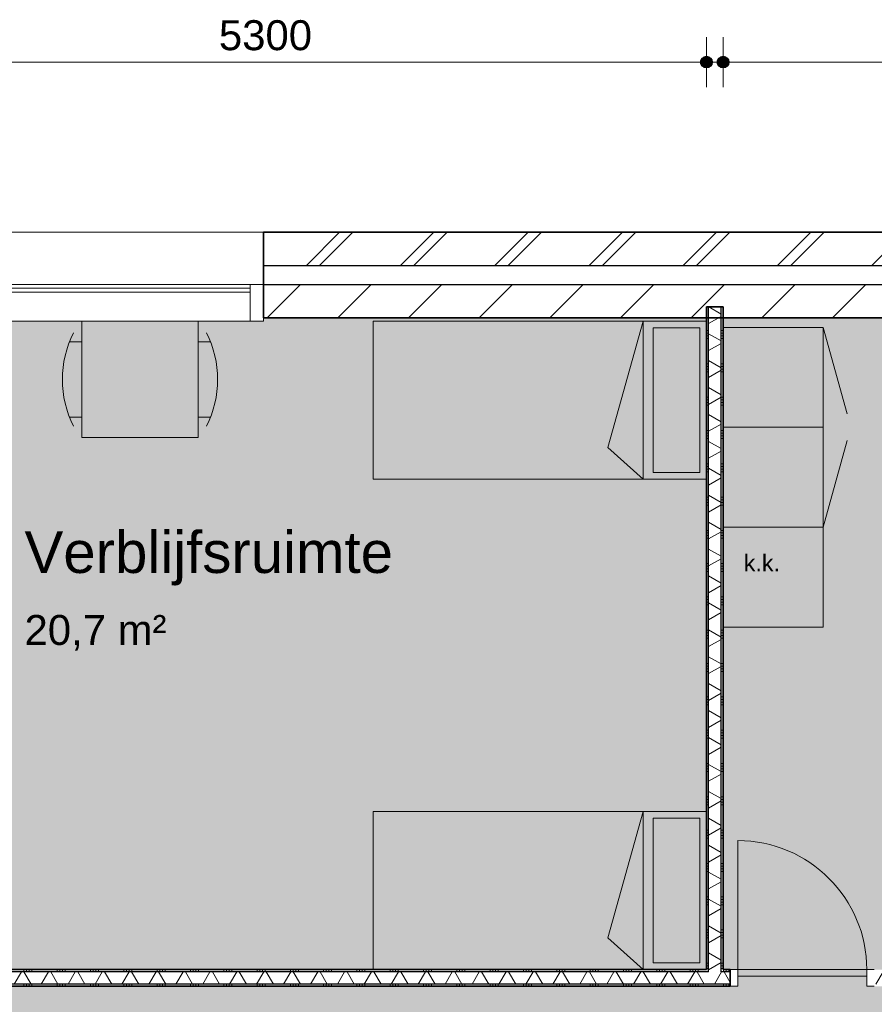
# Model space of a CAD drawing. Header units: millimetres. Extents: x 78984 to 111868, y -12028 to 35070.
# Tile 21 of 23: x 94585 to 99715, y 29157 to 35070. Entities that reach past the tile are written whole.
import ezdxf

# ---------------------------------------------------------------- set-up
doc = ezdxf.new("R2010")
doc.units = ezdxf.units.MM
doc.linetypes.add('Hidden', pattern=[4, 2, -2])
for name, color, linetype, lineweight in [('A-ANNO-DIMS', 211, 'Continuous', 9), ('A-ANNO-DIMS-100', 211, 'Continuous', 9), ('A-AREA-IDEN', 2, 'Continuous', 13), ('A-AREA-PATT', 32, 'Continuous', 9), ('A-DETL', 90, 'Continuous', 13), ('A-DOOR', 31, 'Continuous', 18), ('A-DOOR-FRAM', 31, 'Continuous', 13), ('A-GLAZ-CURT', 52, 'Continuous', 13), ('A-GLAZ-CWMG', 51, 'Continuous', 13), ('A-WALL', 113, 'Continuous', 18), ('A-WALL-PATT', 111, 'Continuous', 35), ('G-ANNO-TEXT', 231, 'Continuous', 9), ('I-WALL', 2, 'Continuous', 18)]:
    doc.layers.add(name, color=color, linetype=linetype, lineweight=lineweight)
doc.styles.add('Arial', font='arial.ttf', dxfattribs={"height": 180})
doc.styles.add('Arial_1', font='arial.ttf', dxfattribs={"height": 250})
doc.styles.add('Arial_2', font='arial.ttf', dxfattribs={"height": 100})
doc.dimstyles.new('1_8mm', dxfattribs={"dimscale": 304.8, "dimtxt": 183.646692, "dimasz": 0.918635, "dimexe": 0.492126, "dimexo": 0.0625, "dimgap": 0.059055, "dimtad": 1, "dimdec": 0, "dimrnd": 5, "dimzin": 0, "dimdsep": 46, "dimtxsty": 'Arial', "dimblk1": 'DOTSMALL', "dimblk2": 'DOTSMALL', "dimsah": 1, "dimcen": 0.09, "dimdle": 0.590551, "dimazin": 0, "dimtfac": 1, "dimtdec": 4, "dimtix": 1, "dimtmove": 0, "dimatfit": 3, "dimfxl": 0.492126, "dimfxlon": 1, "dimtvp": 1, "dimtolj": 1, "dimtzin": 0, "dimlwd": 13, "dimlwe": 13, "dimarcsym": 2})
pattern_1 = [(180, (98807.75, 31355.65), (6e-13, -200), []), (180, (98807.75, 31371.65), (6e-13, -200), []), (180, (98807.75, 31387.65), (6e-13, -200), []), (180, (98807.75, 31403.65), (6e-13, -200), [])]
pattern_2 = [(270, (96057.75, 29365.65), (200, 7e-13), []), (270, (96041.75, 29365.65), (200, 7e-13), []), (270, (96025.75, 29365.65), (200, 7e-13), []), (270, (96009.75, 29365.65), (200, 7e-13), [])]

# ---------------------------------------------------------------- blocks, each defined once
blk = doc.blocks.new('System Panel - glas_offset-35-7516120-plot_03')
at = {"layer": 'A-GLAZ-CURT'}
for p, q in [((820, 47.5), (-820, 47.5)), ((-820, 47.5), (-820, 22.5)), ((-820, 22.5), (820, 22.5)), ((820, 22.5), (820, 47.5))]:
    blk.add_line(p, q, dxfattribs=at)
blk = doc.blocks.new('Rectangular Mullion - 80x220-7516119-plot_03')
at = {"layer": 'A-GLAZ-CWMG'}
for p, q in [((90727.8, 33480.8), (92367.8, 33480.8)), ((90727.8, 33260.8), (92367.8, 33260.8))]:
    blk.add_line(p, q, dxfattribs=at)
blk = doc.blocks.new('Rectangular Mullion - 80x220-7501425-plot_03')
at = {"layer": 'A-GLAZ-CWMG'}
for p, q in [((0, 0), (-80, 0)), ((-80, 0), (-80, -220)), ((0, -220), (0, 0)), ((-80, -220), (0, -220))]:
    blk.add_line(p, q, dxfattribs=at)
blk = doc.blocks.new('200_32_ISR_deur_binnen - dagmaat 0800x2300-7616677-plot_03')
at = {"layer": 'A-DOOR', "lineweight": 13}
blk.add_hatch(color=256, dxfattribs=at).paths.add_polyline_path([(387.5, 10), (387.5, 50), (-387.5, 50), (-387.5, 10), (-380.8, 10)])
for p, q in [((-387.5, 50), (-387.5, 825)), ((-387.5, 50), (387.5, 50)), ((-387.5, 50), (-387.5, 10)), ((387.5, 50), (-387.5, 50)), ((-387.5, 10), (387.5, 10)), ((387.5, 10), (387.5, 50))]:
    blk.add_line(p, q, dxfattribs=at)
at = {"layer": 'A-DOOR', "linetype": 'Hidden', "lineweight": 13}
blk.add_line((-387.5, 10), (387.5, 10), dxfattribs=at)
at = {"layer": 'A-DOOR', "lineweight": 13}
blk.add_arc((-387.5, 50), 775, 360, 90, dxfattribs=at)
at = {"layer": 'A-DOOR-FRAM'}
for p, q in [((-387.5, 50), (-432.5, 50)), ((-387.5, -50), (-387.5, 50)), ((432.5, 50), (387.5, 50)), ((387.5, 50), (387.5, -50)), ((-432.5, -50), (-387.5, -50)), ((387.5, -50), (432.5, -50))]:
    blk.add_line(p, q, dxfattribs=at)
blk = doc.blocks.new('DIMBLOCK9-plot_03')
at = {"layer": 'A-ANNO-DIMS-100', "lineweight": 25}
h = blk.add_hatch(color=256, dxfattribs=at)
edge = h.paths.add_edge_path()
edge.add_arc((98807.8, 34815.5), 35, 0, 360)
h = blk.add_hatch(color=256, dxfattribs=at)
edge = h.paths.add_edge_path()
edge.add_arc((104107.8, 34815.5), 35, 0, 360)
at = {"layer": 'A-ANNO-DIMS-100', "lineweight": 13}
for p, q in [((98807.8, 34815.5), (98807.8, 34965.5)), ((104107.8, 34815.5), (104107.8, 34965.5)), ((98627.8, 34815.5), (104287.8, 34815.5)), ((98807.8, 34815.5), (98807.8, 34665.5)), ((104107.8, 34815.5), (104107.8, 34665.5))]:
    blk.add_line(p, q, dxfattribs=at)
at = {"layer": 'A-ANNO-DIMS-100', "lineweight": 25}
for centre in [(98807.8, 34815.5), (104107.8, 34815.5)]:
    blk.add_circle(centre, 35, dxfattribs=at)
at = {"layer": 'A-ANNO-DIMS-100', "color": 0, "lineweight": 13, "insert": (101180.9, 35067.2), "char_height": 180, "width": 664.518, "attachment_point": 1, "line_spacing_factor": 0.941778, "style": 'Arial'}
blk.add_mtext('5300', dxfattribs=at)
blk = doc.blocks.new('_DotSmall')
at = {"color": 0, "linetype": 'ByBlock', "const_width": 0.5}
blk.add_lwpolyline([(-0.0625, 0, 1), (0.0625, 0, 1)], format="xyb", close=True, dxfattribs=at)
blk = doc.blocks.new('DIMBLOCK10-plot_03')
at = {"layer": 'A-ANNO-DIMS-100', "lineweight": 25}
h = blk.add_hatch(color=256, dxfattribs=at)
edge = h.paths.add_edge_path()
edge.add_arc((93407.8, 34815.5), 35, 0, 360)
h = blk.add_hatch(color=256, dxfattribs=at)
edge = h.paths.add_edge_path()
edge.add_arc((98707.8, 34815.5), 35, 0, 360)
at = {"layer": 'A-ANNO-DIMS-100', "lineweight": 13}
for p, q in [((93407.8, 34815.5), (93407.8, 34965.5)), ((98707.8, 34815.5), (98707.8, 34965.5)), ((93227.8, 34815.5), (98887.8, 34815.5)), ((93407.8, 34815.5), (93407.8, 34665.5)), ((98707.8, 34815.5), (98707.8, 34665.5))]:
    blk.add_line(p, q, dxfattribs=at)
at = {"layer": 'A-ANNO-DIMS-100', "lineweight": 25}
for centre in [(93407.8, 34815.5), (98707.8, 34815.5)]:
    blk.add_circle(centre, 35, dxfattribs=at)
at = {"layer": 'A-ANNO-DIMS-100', "color": 0, "lineweight": 13, "insert": (95780.9, 35067.2), "char_height": 180, "width": 664.518, "attachment_point": 1, "line_spacing_factor": 0.941778, "style": 'Arial'}
blk.add_mtext('5300', dxfattribs=at)

msp = doc.modelspace()

# ---------------------------------------------------------------- hatches: boundary and pattern name
at = {"layer": 'A-AREA-PATT'}
h = msp.add_hatch(color=9, dxfattribs=at)
h.paths.add_polyline_path([(88647.7, 6451.8), (88647.7, 14015.7), (90447.7, 14015.7), (90447.7, 13965.7), (91347.7, 13965.7), (91347.7, 14015.7), (91647.7, 14015.7), (91647.7, 13965.7), (92547.7, 13965.7), (92547.7, 14015.7), (94347.7, 14015.7), (94347.7, 10065.7), (96777.8, 10065.7), (96777.8, 10665.7), (96827.8, 10665.7), (96827.8, 11565.7), (96777.8, 11565.7), (96777.8, 14015.7), (100677.8, 14015.7), (100677.8, 6470.8), (102297.8, 6470.8), (102297.8, 8785.6), (102347.8, 8785.6), (102347.8, 9685.6), (102297.8, 9685.6), (102297.8, 10185.6), (102347.8, 10185.6), (102347.8, 11085.6), (102297.8, 11085.6), (102297.8, 11465.8), (102047.6, 11465.8), (102047.6, 12065.8), (102297.8, 12065.8), (102297.8, 17015.8), (102347.8, 17015.8), (102347.8, 17915.8), (102297.8, 17915.8), (102297.8, 18315.8), (102347.8, 18315.8), (102347.8, 19215.8), (102297.8, 19215.8), (102297.8, 19565.2), (102047.6, 19565.2), (102047.6, 20165.2), (102297.8, 20165.2), (102297.8, 25165.7), (88747.4, 25166.5), (88747.4, 27665.6), (88547.4, 27665.6), (88547.8, 28265.8), (89147.8, 28265.8), (89147.8, 28065.8), (104107.8, 28065.8), (104107.8, 28145.8), (104157.8, 28145.8), (104157.8, 28920.8), (104107.8, 28920.8), (104107.8, 29265.7), (99670.3, 29265.7), (99670.3, 29315.7), (98895.3, 29315.7), (98895.3, 29265.7), (94282.8, 29265.7), (94282.8, 29315.7), (93507.8, 29315.7), (93507.8, 29265.7), (93207.8, 29265.7), (93207.8, 29315.7), (92432.8, 29315.7), (92432.8, 29265.7), (87907.8, 29265.7), (87907.8, 33260.8), (86197.8, 33260.8), (86197.8, 33135.8), (86147.8, 33135.8), (86147.8, 32235.8), (86197.8, 32235.8), (86197.8, 23705.7), (86147.8, 23705.7), (86147.8, 22805.7), (86197.8, 22805.7), (86197.8, 22405.7), (86147.8, 22405.7), (86147.8, 21505.7), (86197.8, 21505.7), (86197.8, 20165.8), (86447.8, 20165.8), (86447.8, 19565.8), (86197.8, 19565.8), (86197.8, 16350.7), (86147.8, 16350.7), (86147.8, 15450.7), (86197.8, 15450.7), (86197.8, 15260.7), (86147.8, 15260.7), (86147.8, 14360.7), (86197.8, 14360.7), (86197.8, 12065.8), (86447.8, 12065.8), (86447.8, 11465.8), (86197.8, 11465.8), (86197.8, 7473.5), (86147.8, 7473.5), (86147.8, 6573.5), (86197.8, 6573.5), (86197.8, 6470.8), (87827.8, 6470.8), (87827.8, 6451.8)])
h.paths.add_polyline_path([(88697.7, 8140.6), (88697.7, 8915.6), (88687.7, 8915.6), (88687.7, 8140.6)])
h.paths.add_polyline_path([(88687.7, 9910.7), (88697.7, 9910.7), (88697.7, 10685.7), (88687.7, 10685.7), (88687.7, 10068.8)])
h.paths.add_polyline_path([(96192.7, 9965.7), (96192.7, 10025.7), (94392.7, 10025.7), (94392.7, 9965.7), (96013.7, 9965.7)])
h.paths.add_polyline_path([(99177.8, 13965.7), (99177.8, 13975.7), (98277.8, 13975.7), (98277.8, 13965.7), (98902, 13965.7)])
h.paths.add_polyline_path([(95194.8, 15515.8), (89034.8, 15515.8), (89034.8, 20465.8), (89084.8, 20465.8), (89084.8, 22265.8), (89034.8, 22265.8), (89034.8, 23335.8), (95486.3, 23335.8), (95486.3, 23285.8), (96386.3, 23285.8), (96386.3, 23335.8), (99183.3, 23335.8), (99183.3, 23285.8), (100083.3, 23285.8), (100083.3, 23335.8), (100334.8, 23335.8), (100334.6, 15515.8), (100100.3, 15515.8), (100100.3, 15565.8), (99200.3, 15565.8), (99200.3, 15515.8), (96369.2, 15515.8), (96369.2, 15565.8), (95469.2, 15565.8), (95469.2, 15515.8), (95284.8, 15515.8)])
h.paths.add_polyline_path([(100580.3, 25205.7), (101480.3, 25205.7), (101480.3, 25265.7), (100580.3, 25265.7)])
h.paths.add_polyline_path([(99010.4, 25205.7), (99785.4, 25205.7), (99785.4, 25265.7), (99010.4, 25265.7)])
h.paths.add_polyline_path([(95935.2, 25205.7), (95935.2, 25265.7), (95160.2, 25265.7), (95160.2, 25205.7), (95284.8, 25205.7)])
h.paths.add_polyline_path([(93747.2, 28015.8), (93747.2, 28025.8), (92847.2, 28025.8), (92847.2, 28015.8), (93357.8, 28015.8)])
h.paths.add_polyline_path([(90097.3, 28015.8), (90097.3, 28025.8), (89197.3, 28025.8), (89197.3, 28015.8)])
h = msp.add_hatch(color=9, dxfattribs=at)
h.paths.add_polyline_path([(94282.8, 29315.7), (94282.8, 29325.7), (93507.8, 29325.7), (93507.8, 29315.7), (93897.2, 29315.7)])
h.paths.add_polyline_path([(98707.8, 29365.7), (98707.8, 33279.8), (96047.8, 33279.8), (96047.8, 33260.8), (94247.8, 33260.8), (94247.8, 33279.8), (93407.8, 33279.8), (93407.8, 29365.7), (98550.1, 29365.7)])
h = msp.add_hatch(color=9, dxfattribs=at)
h.paths.add_polyline_path([(99670.3, 29315.7), (99670.3, 29325.7), (98895.3, 29325.7), (98895.3, 29315.7), (98902, 29315.7)])
h.paths.add_polyline_path([(104107.8, 29365.7), (104107.8, 33260.8), (100547.8, 33260.8), (100547.8, 33279.8), (98807.8, 33279.8), (98807.8, 29365.7), (103234.4, 29365.7)])
at = {"layer": 'A-WALL-PATT', "lineweight": 9}
h = msp.add_hatch(dxfattribs=at)
h.set_pattern_fill('FP_1', color=256, style=0, pattern_type=2)
h.set_pattern_definition([(45, (0, 0), (-282.8427, 282.8427), []), (45, (0, 80), (-282.8427, 282.8427), [])])
h.paths.add_polyline_path([(107976.8, 33594.8), (108176.8, 33594.8), (108176.8, 33794.8), (105947.8, 33794.8), (105947.8, 33594.8)])
h.paths.add_polyline_path([(100547.8, 33594.8), (100547.8, 33794.8), (96047.8, 33794.8), (96047.8, 33594.8)])
h.paths.add_polyline_path([(94247.8, 33594.8), (94247.8, 33794.8), (92447.8, 33794.8), (92447.8, 33594.8)])
h.paths.add_polyline_path([(90647.8, 33594.8), (90647.8, 33794.8), (87907.8, 33794.8), (87907.8, 33594.8)])
h.paths.add_polyline_path([(82547.8, 33594.8), (82547.8, 33794.8), (80318.8, 33794.8), (80318.8, 33594.8), (80518.8, 33594.8)])
h = msp.add_hatch(dxfattribs=at)
h.set_pattern_fill('FP_2', color=256, angle=45, style=0, pattern_type=2)
h.set_pattern_definition([(45, (0, 0), (-212.132, 212.132), [])])
h.paths.add_polyline_path([(107661.8, 33279.8), (107861.8, 33279.8), (107861.8, 33479.8), (105947.8, 33479.8), (105947.8, 33279.8), (107566.7, 33279.8)])
h.paths.add_polyline_path([(100547.8, 33279.8), (100547.8, 33479.8), (96047.8, 33479.8), (96047.8, 33279.8)])
h.paths.add_polyline_path([(94247.8, 33279.8), (94247.8, 33479.8), (92447.8, 33479.8), (92447.8, 33279.8)])
h.paths.add_polyline_path([(90647.8, 33279.8), (90647.8, 33479.8), (87907.8, 33479.8), (87907.8, 33279.8), (90237.2, 33279.8)])
h.paths.add_polyline_path([(82547.8, 33279.8), (82547.8, 33479.8), (80633.8, 33479.8), (80633.8, 33279.8), (81572.5, 33279.8)])
h = msp.add_hatch(dxfattribs=at)
h.set_pattern_fill('FP_20', color=256, angle=90, style=0, pattern_type=2)
h.set_pattern_definition(pattern_1)
h.paths.add_polyline_path([(98720.3, 29365.7), (98720.3, 33345.7), (98707.8, 33345.7), (98707.8, 29365.7)])
h = msp.add_hatch(dxfattribs=at)
h.set_pattern_fill('FP_21', color=256, angle=60, style=0, pattern_type=2)
h.set_pattern_definition([(150, (98807.75, 31355.65), (-70, -121.244), []), (210, (98807.75, 31355.65), (70, -121.244), [])])
h.paths.add_polyline_path([(98795.3, 29353.2), (98795.3, 33345.7), (98720.3, 33345.7), (98720.3, 29353.2)])
h = msp.add_hatch(dxfattribs=at)
h.set_pattern_fill('FP_20', color=256, angle=90, style=0, pattern_type=2)
h.set_pattern_definition(pattern_1)
h.paths.add_polyline_path([(98807.8, 29365.7), (98807.8, 33345.7), (98795.3, 33345.7), (98795.3, 29365.7)])
h = msp.add_hatch(dxfattribs=at)
h.set_pattern_fill('FP_47', color=256, angle=-300, style=0, pattern_type=2)
h.set_pattern_definition([(240, (96057.75, 29365.65), (121.2436, -70), []), (300, (96057.75, 29365.65), (121.2436, 70), [])])
h.paths.add_polyline_path([(104120.3, 29278.2), (104120.3, 29353.2), (99715.3, 29353.2), (99715.3, 29278.2), (104107.8, 29278.2)])
h.paths.add_polyline_path([(98850.3, 29278.2), (98850.3, 29353.2), (94327.8, 29353.2), (94327.8, 29278.2), (97457.8, 29278.2)])
h.paths.add_polyline_path([(93252.8, 29278.2), (93462.8, 29278.2), (93462.8, 29353.2), (93252.8, 29353.2)])
h.paths.add_polyline_path([(92387.8, 29278.2), (92387.8, 29353.2), (87995.3, 29353.2), (87995.3, 29278.2), (91681.3, 29278.2)])
h = msp.add_hatch(dxfattribs=at)
h.set_pattern_fill('FP_46', color=256, angle=-270, style=0, pattern_type=2)
h.set_pattern_definition(pattern_2)
h.paths.add_polyline_path([(104107.8, 29353.2), (104107.8, 29365.7), (99715.3, 29365.7), (99715.3, 29353.2), (103234.4, 29353.2)])
h.paths.add_polyline_path([(98795.3, 29353.2), (98850.3, 29353.2), (98850.3, 29365.7), (98795.3, 29365.7)])
h.paths.add_polyline_path([(98720.3, 29353.2), (98720.3, 29365.7), (94327.8, 29365.7), (94327.8, 29353.2), (97457.8, 29353.2)])
h.paths.add_polyline_path([(93462.8, 29353.2), (93462.8, 29365.7), (93395.3, 29365.7), (93395.3, 29353.2)])
h.paths.add_polyline_path([(93320.3, 29353.2), (93320.3, 29365.7), (93252.8, 29365.7), (93252.8, 29353.2)])
h.paths.add_polyline_path([(92387.8, 29353.2), (92387.8, 29365.7), (88007.8, 29365.7), (88007.8, 29353.2), (91681.3, 29353.2)])
h = msp.add_hatch(dxfattribs=at)
h.set_pattern_fill('FP_46', color=256, angle=-270, style=0, pattern_type=2)
h.set_pattern_definition(pattern_2)
h.paths.add_polyline_path([(104107.8, 29265.7), (104107.8, 29278.2), (99715.3, 29278.2), (99715.3, 29265.7), (103234.4, 29265.7)])
h.paths.add_polyline_path([(98850.3, 29265.7), (98850.3, 29278.2), (94327.8, 29278.2), (94327.8, 29265.7), (97457.8, 29265.7)])
h.paths.add_polyline_path([(93252.8, 29265.7), (93462.8, 29265.7), (93462.8, 29278.2), (93252.8, 29278.2)])
h.paths.add_polyline_path([(92387.8, 29265.7), (92387.8, 29278.2), (87920.3, 29278.2), (87920.3, 29265.7), (91681.3, 29265.7)])

# ---------------------------------------------------------------- linework, layer by layer
at = {"layer": 'A-DETL'}
for p, q in [((94957.5, 33260.8), (95657.5, 33260.8)), ((94957.5, 32560.8), (94957.5, 33260.8)), ((95657.5, 33260.8), (95657.5, 32560.8)), ((98807.8, 32622.7), (98807.8, 33222.7)), ((98807.8, 33222.7), (99407.8, 33222.7)), ((99407.8, 33222.7), (99407.8, 32622.7)), ((99407.8, 33222.7), (99552.8, 32702.5)), ((94884.2, 33135.9), (94957.5, 33135.9)), ((95730.9, 33135.9), (95657.5, 33135.9)), ((94884.2, 32683.5), (94957.5, 32683.5)), ((95730.9, 32683.5), (95657.5, 32683.5)), ((98807.8, 32022.7), (98807.8, 32622.7)), ((98807.8, 32622.7), (99407.8, 32622.7)), ((99407.8, 32622.7), (99407.8, 32022.7)), ((95657.5, 32560.8), (94957.5, 32560.8)), ((99407.8, 32022.7), (99552.8, 32542.8)), ((98807.8, 32022.7), (99407.8, 32022.7)), ((98807.8, 31422.7), (98807.8, 32022.7)), ((98807.8, 32022.7), (99407.8, 32022.7)), ((99407.8, 32022.7), (99407.8, 31422.7)), ((99407.8, 31422.7), (98807.8, 31422.7))]:
    msp.add_line(p, q, dxfattribs=at)
at = {"layer": 'A-DETL', "lineweight": 9}
for p, q in [((96707.8, 32310.8), (96707.8, 33260.8)), ((96707.8, 33260.8), (98707.8, 33260.8)), ((98116, 32501.5), (98327.8, 33260.8)), ((98327.8, 33260.8), (98327.8, 32310.8)), ((98707.8, 32310.8), (98707.8, 33260.8)), ((98667.8, 33220.8), (98387.8, 33220.8)), ((98387.8, 33220.8), (98387.8, 32350.8)), ((98667.8, 32350.8), (98667.8, 33220.8)), ((98327.8, 32310.8), (98116, 32501.5)), ((98387.8, 32350.8), (98667.8, 32350.8)), ((98707.8, 32310.8), (96707.8, 32310.8)), ((96707.8, 29365.7), (96707.8, 30315.7)), ((96707.8, 30315.7), (98707.8, 30315.7)), ((98116, 29556.4), (98327.8, 30315.7)), ((98327.8, 30315.7), (98327.8, 29365.7)), ((98667.8, 30275.7), (98387.8, 30275.7)), ((98387.8, 30275.7), (98387.8, 29405.7)), ((98667.8, 29405.7), (98667.8, 30275.7)), ((98707.8, 29365.7), (98707.8, 30315.7)), ((98327.8, 29365.7), (98116, 29556.4)), ((98387.8, 29405.7), (98667.8, 29405.7)), ((98707.8, 29365.7), (96707.8, 29365.7))]:
    msp.add_line(p, q, dxfattribs=at)
at = {"layer": 'A-DETL'}
for centre, start, end in [((95467.4, 32909.7), 153.41048, 206.58952), ((95147.7, 32909.7), 333.41048, 26.58952)]:
    msp.add_arc(centre, 625.6, start, end, dxfattribs=at)
at = {"layer": 'A-WALL'}
msp.add_line((94247.8, 33794.8), (96047.8, 33794.8), dxfattribs=at)
at = {"layer": 'A-WALL', "lineweight": 35}
for p, q in [((100547.8, 33794.8), (96047.8, 33794.8)), ((96047.8, 33794.8), (96047.8, 33279.8)), ((96047.8, 33279.8), (100547.8, 33279.8))]:
    msp.add_line(p, q, dxfattribs=at)
at = {"layer": 'A-WALL', "lineweight": 25}
for p, q in [((96047.8, 33594.8), (100547.8, 33594.8)), ((96047.8, 33479.8), (100547.8, 33479.8)), ((98720.3, 29353.2), (98720.3, 33345.7)), ((98795.3, 29353.2), (98795.3, 33345.7)), ((98720.3, 29353.2), (94327.8, 29353.2)), ((98850.3, 29353.2), (98795.3, 29353.2)), ((98850.3, 29278.2), (94327.8, 29278.2))]:
    msp.add_line(p, q, dxfattribs=at)
at = {"layer": 'I-WALL', "lineweight": 35}
for p, q in [((98707.8, 33345.7), (98707.8, 29365.7)), ((98807.8, 33345.7), (98707.8, 33345.7)), ((98807.8, 29365.7), (98807.8, 33345.7)), ((98707.8, 29365.7), (94327.8, 29365.7)), ((98850.3, 29365.7), (98807.8, 29365.7)), ((98850.3, 29265.7), (98850.3, 29365.7)), ((94327.8, 29265.7), (98850.3, 29265.7))]:
    msp.add_line(p, q, dxfattribs=at)

# ---------------------------------------------------------------- block references
at = {"layer": 'A-DOOR-FRAM'}
msp.add_blockref('200_32_ISR_deur_binnen - dagmaat 0800x2300-7616677-plot_03', (99282.8, 29315.7), dxfattribs=at)
at = {"layer": 'A-GLAZ-CURT', "rotation": 180}
msp.add_blockref('System Panel - glas_offset-35-7516120-plot_03', (95147.8, 33480.8), dxfattribs=at)
at = {"layer": 'A-GLAZ-CWMG'}
for name, p in [('Rectangular Mullion - 80x220-7516119-plot_03', (3600, 0)), ('Rectangular Mullion - 80x220-7501425-plot_03', (96047.8, 33480.8))]:
    msp.add_blockref(name, p, dxfattribs=at)

# ---------------------------------------------------------------- texts
at = {"layer": 'A-AREA-IDEN', "lineweight": 9, "attachment_point": 1}
for s, insert, char_height, width, style in [('Verblijfsruimte', (94614.1, 31997.8), 250, 2677.636, 'Arial_1'), ('20,7 m²', (94614.1, 31495.4), 180, 1010.126, 'Arial')]:
    msp.add_mtext(s, dxfattribs=dict(at, insert=insert, char_height=char_height, width=width, style=style))
at = {"layer": 'G-ANNO-TEXT', "color": 7, "insert": (98931.9, 31857.6), "char_height": 100, "width": 256.54, "attachment_point": 1, "style": 'Arial_2'}
msp.add_mtext('k.k.', dxfattribs=at)

# ---------------------------------------------------------------- dimensions: what is measured, and where the dimension line sits
at = {"layer": 'A-ANNO-DIMS', "lineweight": 13}
for base, p1, p2, picture, middle in [((98707.8, 34815.5), (93407.8, 34665.5), (98707.8, 34665.5), 'DIMBLOCK10-plot_03', (96057.8, 34925.4)), ((104107.8, 34815.5), (98807.8, 34665.5), (104107.8, 34665.5), 'DIMBLOCK9-plot_03', (101457.8, 34925.4))]:
    dim = msp.add_linear_dim(base=base, p1=p1, p2=p2, dimstyle='1_8mm', override={"dimpost": '<>', "dimfxl": 5300}, dxfattribs=at)
    dim.commit()
    dim.dimension.update_dxf_attribs({"geometry": picture, "text_midpoint": middle})

doc.saveas('drawing.dxf')
